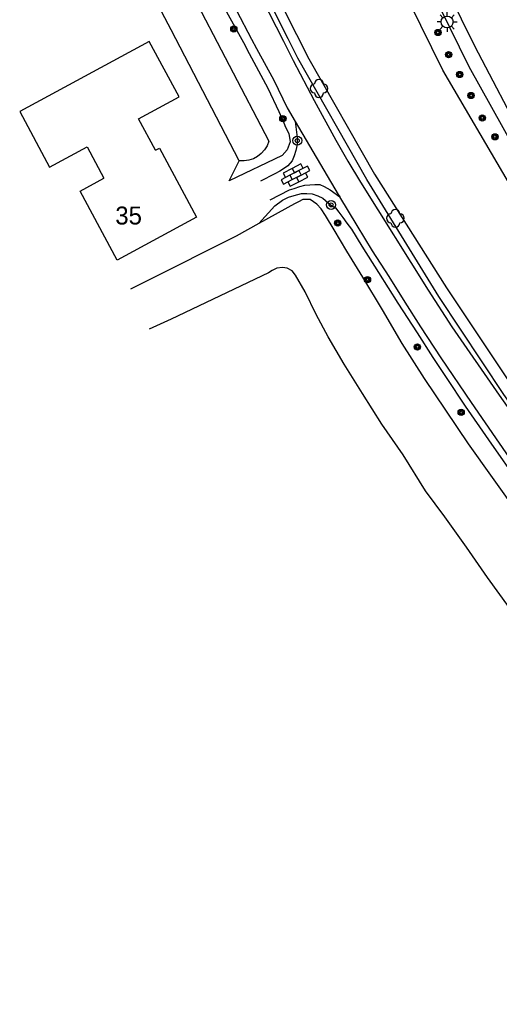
# Model space of a CAD drawing. Header units: metres. Extents: x 121538 to 126242, y 445257 to 454505.
# Tile 64 of 83: x 121818 to 121866, y 453381 to 453480. Entities that reach past the tile are written whole.
import ezdxf

# ---------------------------------------------------------------- set-up
doc = ezdxf.new("R2010")
doc.units = ezdxf.units.M
for name, color, linetype in [('B01_F', 8, 'Continuous'), ('B01_T', 8, 'Continuous'), ('SYMBD02', 8, 'Continuous'), ('TER-T09', 8, 'Continuous'), ('TOPOT21', 8, 'Continuous'), ('TOPOT22', 8, 'Continuous'), ('TOPOT26', 8, 'Continuous'), ('WAT-T00', 8, 'Continuous'), ('WEG-T01', 8, 'Continuous'), ('Z02', 8, 'Continuous')]:
    doc.layers.add(name, color=color, linetype=linetype)
doc.styles.add('ISO', font='provutr.shx')

# ---------------------------------------------------------------- blocks, each defined once
blk = doc.blocks.new('struik')
at = {"linetype": 'Continuous'}
for centre, start, end in [((-0.4415146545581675, -5.391894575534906e-05), 91.09124307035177, 268.9013270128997), ((-2.961454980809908e-05, 0.4418508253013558), 1.023282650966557, 178.9632001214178), ((0.4370280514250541, -5.391894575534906e-05), 271.6624957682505, 88.34480337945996), ((-2.961454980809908e-05, -0.4463869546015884), 180.4729436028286, 359.5406412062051)]:
    blk.add_arc(centre, 0.4501313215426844, start, end, dxfattribs=at)
blk = doc.blocks.new('paal')
for radius in [0.4499999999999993, 0.2]:
    blk.add_circle((0, 0), radius)
blk = doc.blocks.new('lichtmast')
for p, q in [((0, 0.5998500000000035), (0, 0.9997499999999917)), ((-0.5998500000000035, 0), (-0.9997499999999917, 0)), ((-0.7069300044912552, 0.7069300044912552), (-0.4241580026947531, 0.4241580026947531)), ((0.4241580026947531, 0.4241580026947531), (0.7069300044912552, 0.7069300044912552)), ((0.5998500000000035, 0), (0.9997499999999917, 0)), ((-0.4241580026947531, -0.4241580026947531), (-0.7069300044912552, -0.7069300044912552)), ((0, -0.5998500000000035), (0, -0.9997499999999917)), ((0.4241580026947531, -0.4241580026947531), (0.7069300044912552, -0.7069300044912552))]:
    blk.add_line(p, q)
blk.add_circle((0, 0), 0.5998499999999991)
blk = doc.blocks.new('BOOM')
for radius in [0.315, 0.225, 0.135]:
    blk.add_circle((0, 0), radius)
blk = doc.blocks.new('klinkers-l')
at = {"linetype": 'Continuous'}
for p, q in [((-0.2500000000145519, 0.9999999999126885), (-0.7500000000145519, 0.9999999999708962)), ((-0.7500000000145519, 0.9999999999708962), (-0.7500000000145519, 2.91038304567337e-11)), ((0.2499999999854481, 1.499999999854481), (-0.2500000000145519, 1.499999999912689)), ((-0.2500000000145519, 1.499999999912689), (-0.2500000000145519, 0.5000000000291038)), ((0.2499999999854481, 0.4999999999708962), (0.2499999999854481, 1.499999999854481)), ((0.7500000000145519, 0.9999999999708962), (0.2499999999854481, 0.9999999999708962)), ((0.7499999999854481, -2.91038304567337e-11), (0.7500000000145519, 0.9999999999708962)), ((-0.2499999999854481, -2.91038304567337e-11), (-0.7500000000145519, 2.91038304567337e-11)), ((-0.7500000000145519, 2.91038304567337e-11), (-0.7500000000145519, -1.000000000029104)), ((0.2499999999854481, 0.4999999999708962), (-0.2500000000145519, 0.4999999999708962)), ((-0.2500000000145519, 0.4999999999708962), (-0.2499999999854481, -0.4999999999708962)), ((0.2500000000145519, -0.4999999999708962), (0.2499999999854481, 0.4999999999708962)), ((-0.2499999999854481, -0.5000000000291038), (-0.2499999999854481, -2.91038304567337e-11)), ((0.2500000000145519, -0.5000000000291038), (-0.2499999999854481, -0.5000000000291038)), ((-0.2499999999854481, -0.5000000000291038), (-0.2500000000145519, -1.499999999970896)), ((0.7499999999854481, -2.91038304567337e-11), (0.2499999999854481, -2.91038304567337e-11)), ((0.2499999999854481, -2.91038304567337e-11), (0.2500000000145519, -0.5000000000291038)), ((0.2499999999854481, -1.499999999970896), (0.2500000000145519, -0.5000000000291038)), ((0.7499999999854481, -1.000000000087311), (0.7499999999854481, -2.91038304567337e-11)), ((-0.7500000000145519, -1.000000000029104), (-0.2499999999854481, -1.000000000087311)), ((-0.2500000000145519, -1.499999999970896), (0.2499999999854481, -1.499999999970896)), ((0.2500000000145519, -1.000000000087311), (0.7499999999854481, -1.000000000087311))]:
    blk.add_line(p, q, dxfattribs=at)

msp = doc.modelspace()

# ---------------------------------------------------------------- linework, layer by layer
at = {"layer": 'B01_F'}
msp.add_lwpolyline([(121831.451, 453466.81), (121831.836, 453467.018), (121835.575, 453460.101), (121827.59, 453455.789), (121823.854, 453462.704), (121826.261, 453464.005)], dxfattribs=at)
at = {"layer": 'B01_T'}
msp.add_lwpolyline([(121831.451, 453466.81), (121829.739, 453469.978), (121833.805, 453472.179), (121830.801, 453477.747), (121817.788, 453470.714), (121820.782, 453465.116), (121824.569, 453467.161), (121826.261, 453464.005)], dxfattribs=at)
at = {"layer": 'TER-T09'}
msp.add_lwpolyline([(121974.289, 453331.162), (121974.57, 453332.529), (121965.817, 453342.732), (121956.0333911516, 453353.5775759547), (121946.3270989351, 453364.492401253), (121937.397, 453374.832), (121933.8404918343, 453379.0245005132), (121927.321, 453386.923, -0.0107759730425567), (121913.3499330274, 453403.5127241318), (121911.5923281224, 453405.705971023), (121909.847, 453407.909), (121902.713, 453416.426), (121896.213, 453424.806), (121888.667, 453434.802), (121881.883, 453444.243), (121875.093, 453454.508), (121869.110717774, 453464.23327709), (121868.66, 453464.966), (121862.946, 453475.197), (121860.029, 453481.184), (121857.8711525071, 453484.8832643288), (121853.686, 453492.058), (121847.077, 453505.217), (121843.525, 453511.1310000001)], format="xyb", dxfattribs=at)
for points in [[(121964.318, 453322.164), (121963.11, 453322.639), (121962.207, 453323.645), (121961.119, 453325.014), (121947.287, 453342.1), (121945.28, 453343.92), (121941.66, 453348.2), (121936.16, 453354.72), (121931.6, 453359.98), (121926.86, 453365.62), (121921.5, 453371.46), (121916.28, 453377.54), (121911.42, 453383.54), (121906.04, 453389.92), (121900.84, 453396.14), (121892.239, 453407.223), (121885.744, 453415.405), (121879.163, 453424.471), (121866.459, 453442.278), (121859.92, 453452.136), (121852.676, 453463.861), (121845.736, 453476.073), (121844.7628635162, 453478.0055077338), (121838.313, 453490.814)], [(121838.4, 453481.02), (121840.28, 453477.64), (121840.84, 453476.52), (121842.72, 453473.04), (121843.84, 453470.72), (121844.34, 453469.58), (121844.52, 453469.14), (121844.84, 453468.5), (121844.98, 453467.66), (121844.66, 453466.84), (121844.16, 453466.3), (121838.84, 453463.74), (121839.833, 453465.744)], [(121841.8327230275, 453459.4528472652), (121843.44, 453461.24), (121844.2, 453461.8), (121844.8, 453462.1), (121845.38, 453462.28), (121846.12, 453462.46), (121846.64, 453462.48), (121847.18, 453462.42), (121847.76, 453462.22), (121848.26, 453462), (121849.04, 453461.34), (121849.54, 453461.02), (121849.88, 453460.6), (121850.26, 453460.06), (121850.68, 453459.48), (121851.12, 453458.9), (121852.18, 453457.18), (121853.84, 453454.52), (121855.78, 453451.46), (121857.72, 453448.48), (121859.3, 453446), (121860.66, 453443.98), (121862.56, 453441.12), (121864.9, 453437.72), (121868.08, 453433.18)]]:
    msp.add_lwpolyline(points, dxfattribs=at)
at = {"layer": 'WAT-T00'}
for points in [[(121944.126, 453363.676, 0.0125976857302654), (121925.602, 453385.475), (121922.8418900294, 453389.2684633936), (121920.0357382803, 453393.0279958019), (121918.4862881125, 453395.030255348), (121916.892, 453396.997), (121912.2189084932, 453402.6218902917), (121908.732, 453406.819), (121904.3767681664, 453411.9359423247), (121899.951, 453416.992), (121894.281, 453424.031), (121887.012, 453433.656), (121880.478, 453442.681), (121873.494, 453452.725), (121867.1020813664, 453463.288680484), (121866.901, 453463.621), (121860.324, 453474.848), (121855.8994773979, 453483.8487508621), (121848.073, 453499.831), (121841.452, 453510.981)], [(121839.833, 453465.744), (121833.02, 453478.914), (121823.673, 453496.629, -0.4301661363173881), (121826.955, 453497.997)], [(121826.955, 453497.997), (121834.86, 453483.018), (121842.839, 453467.73, -0.3605852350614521), (121839.833, 453465.744)]]:
    msp.add_lwpolyline(points, format="xyb", dxfattribs=at)
for points in [[(121830.84, 453507.131), (121834.08, 453500.644), (121839.241, 453491.08), (121845.6132859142, 453478.4517138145), (121846.858, 453475.985), (121853.455, 453464.396), (121860.677, 453452.991), (121867.179, 453443.242), (121879.606, 453425.537), (121886.773, 453415.929), (121893.099, 453407.863), (121901.6745461, 453396.8123054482), (121906.8605934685, 453390.608994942), (121912.2459499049, 453384.2226428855), (121917.1029583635, 453378.2263361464), (121922.3014037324, 453372.1714419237), (121927.6652194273, 453366.3272845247), (121932.4149873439, 453360.6756619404), (121936.9743439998, 453355.4164040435), (121942.4785542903, 453348.8914129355), (121946.0523069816, 453344.666092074), (121961.79, 453326.81), (121965.736, 453322.893)], [(121867.88, 453430.32), (121862.9, 453437.34), (121860.62, 453440.72), (121858.48, 453443.88), (121856.24, 453447.4), (121854.26, 453450.8), (121852.28, 453454.06), (121850.68, 453456.68), (121849.4, 453458.82), (121848.54, 453460.26), (121848.1, 453460.92), (121847.64, 453461.4), (121846.98, 453461.86), (121846.24, 453461.86), (121845.8, 453461.62), (121845.4, 453461.42), (121841.8327230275, 453459.4528472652)], [(121841.8327230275, 453459.4528472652), (121839.56, 453458.2), (121830.54, 453453.66), (121828.9386814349, 453452.8703690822)], [(121867, 453420.86), (121864.82, 453423.92), (121862.7, 453426.94), (121860.5, 453430), (121858.58, 453432.62), (121856.32, 453436.24), (121854.18, 453439.32), (121852.24, 453442.38), (121850.4, 453445.34), (121848.8, 453448.06), (121847.6, 453450.32), (121846.48, 453452.6), (121845.5, 453454.26), (121845.16, 453454.7), (121844.66, 453454.96), (121844.2, 453455.04), (121843.62, 453454.96), (121843.18, 453454.74), (121842.81, 453454.49), (121833, 453449.86), (121830.7996062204, 453448.8432115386)]]:
    msp.add_lwpolyline(points, dxfattribs=at)
at = {"layer": 'WEG-T01'}
for points in [[(121825.26, 453504.26), (121825.66, 453503.88), (121825.94, 453503.52), (121826.26, 453503.1), (121826.82, 453502.32), (121827.52, 453501.48), (121828, 453501.16), (121828.74, 453500.52), (121829.14, 453500.14), (121829.26, 453500), (121829.74, 453499.446), (121830.48, 453498.22), (121831.48, 453496.32), (121832.94, 453493.56), (121834.16, 453491.36), (121835.5, 453488.7), (121836.7, 453486.28), (121837.84, 453484.2), (121839.58, 453480.86), (121841.08, 453477.98), (121841.6, 453477.04), (121843.32, 453473.84), (121844.68, 453471.08), (121845.483, 453469.715)], [(121845.483, 453469.715), (121845.68, 453468.1), (121845.68, 453467.4), (121845.54, 453466.78), (121845.38, 453466.24), (121845.16, 453465.76), (121844.74, 453465.26), (121844.4, 453465), (121843.92, 453464.7), (121843.44, 453464.46), (121841.991, 453463.722)], [(121845.483, 453469.715), (121849.8, 453462.38), (121849.952, 453462.132)], [(121842.967, 453461.824), (121844.92, 453462.84), (121845.36, 453462.98), (121845.96, 453463.16), (121846.46, 453463.32), (121847.44, 453463.36), (121847.94, 453463.36), (121848.4, 453463.18), (121848.98, 453462.84), (121849.952, 453462.132)], [(121910.44, 453379.64), (121906.24, 453384.6), (121902.58, 453388.98), (121899.48, 453392.84), (121896.38, 453396.7), (121893.3, 453400.52), (121890.62, 453403.9), (121884.34, 453412.26), (121878.88, 453419.38), (121871.6, 453429.26), (121867.42, 453435.34), (121863.2, 453441.48), (121860.16, 453445.98), (121858.1, 453449.08), (121856.52, 453451.56), (121854.92, 453454.14), (121853.26, 453456.7), (121851.72, 453459.26), (121849.952, 453462.132)]]:
    msp.add_lwpolyline(points, dxfattribs=at)
for points in [[(121837.591, 453490.905), (121844.2968558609, 453477.7609992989), (121845.281, 453475.832), (121847.391643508, 453471.8193954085), (121849.5581615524, 453467.8366813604), (121850.7687587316, 453465.7132908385), (121852.034, 453463.622), (121858.828, 453452.757), (121861.228769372, 453449.0792790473), (121865.983, 453442.207), (121878.124, 453425.014, 0.01478566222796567), (121892.441, 453406.041), (121901.0399999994, 453394.5400000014), (121904.66, 453390.12), (121908.94, 453385.1), (121912.32, 453381.12), (121916.62, 453376.16), (121920.04, 453372.16), (121923.98, 453367.6), (121933.82, 453356.52), (121938.58, 453350.68), (121942.82, 453345.72), (121946.914, 453341.366), (121962.823, 453321.513)], [(121859.508, 453485.396), (121863.482, 453477.282), (121868.615, 453467.528), (121874.096, 453458.078), (121877.25, 453453.011), (121882.044, 453445.917), (121887.997, 453437.208), (121891.433, 453432.458), (121895.203, 453427.387), (121900.685, 453420.206), (121902.205, 453418.439), (121907.55, 453411.657), (121911.829, 453406.259), (121913.7059111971, 453403.7931047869), (121918.244, 453398.134, 0.01233611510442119), (121927.844, 453386.929), (121934.3567426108, 453379.2858960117), (121946.9330408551, 453364.8341640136), (121956.666, 453353.943), (121968.0113932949, 453341.4471284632), (121972.2013819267, 453337.1346892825), (121976.45, 453332.88)]]:
    msp.add_lwpolyline(points, format="xyb", dxfattribs=at)

# ---------------------------------------------------------------- block references
at = {"layer": 'SYMBD02', "rotation": 117.1891933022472}
msp.add_blockref('klinkers-l', (121845.5092393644, 453464.3134235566), dxfattribs=at)
at = {"layer": 'TOPOT21'}
msp.add_blockref('lichtmast', (121860.748, 453479.694), dxfattribs=at)
at = {"layer": 'TOPOT22'}
for p in [(121845.684, 453467.782), (121849.084, 453461.326)]:
    msp.add_blockref('paal', p, dxfattribs=at)
at = {"layer": 'TOPOT26'}
for name, p in [('BOOM', (121839.309, 453478.984)), ('BOOM', (121859.821, 453478.638)), ('BOOM', (121860.898, 453476.411)), ('BOOM', (121862.018, 453474.422)), ('struik', (121847.865, 453473.019)), ('BOOM', (121863.149, 453472.31)), ('BOOM', (121844.239, 453469.978)), ('BOOM', (121864.285, 453470.059)), ('BOOM', (121865.548, 453468.159)), ('struik', (121855.554, 453459.981)), ('BOOM', (121849.757, 453459.5)), ('BOOM', (121852.746, 453453.813)), ('BOOM', (121857.763, 453447.06)), ('BOOM', (121862.155, 453440.497))]:
    msp.add_blockref(name, p, dxfattribs=at)

# ---------------------------------------------------------------- texts
at = {"layer": 'Z02', "style": 'ISO'}
msp.add_text('35', height=1.8, dxfattribs=at).set_placement((121827.398, 453459.358))

doc.saveas('drawing.dxf')
